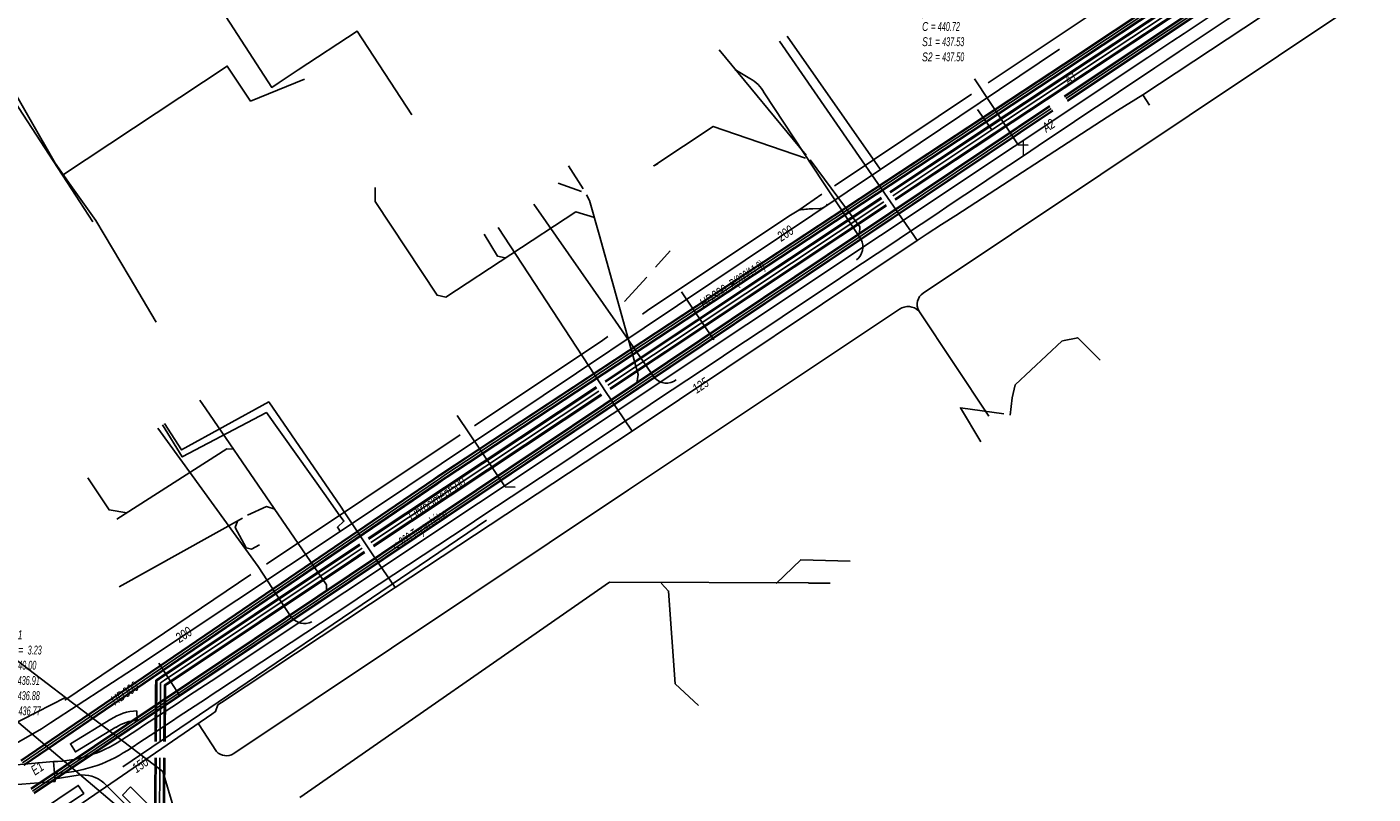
# Model space of a CAD drawing. Header units: metres. Extents: x 2695563 to 2696938, y 1260544 to 1262032.
# Tile 62 of 256: x 2695804 to 2695880, y 1261279 to 1261323. Entities that reach past the tile are written whole.
import ezdxf

# ---------------------------------------------------------------- set-up
doc = ezdxf.new("R2010")
doc.units = ezdxf.units.M
doc.header["$LTSCALE"] = 100
doc.linetypes.add('AUSGEZOGEN', pattern=[0])
for name, color, linetype in [('Eau portable_Cadastre des conduites_Conduite', 171, 'AUSGEZOGEN'), ('Eau potable_Cadastre des conduites_Conduite_Texte', 171, 'AUSGEZOGEN'), ('EU_Cadastre des conduites', 24, 'AUSGEZOGEN'), ('EU_Cadastre des conduites – Texte', 7, 'AUSGEZOGEN'), ('EU_Cadastre des conduites_Regard normalisé – Texte', 24, 'AUSGEZOGEN'), ('EU_Cadastre des conduites_Texte entrée-sortie', 24, 'AUSGEZOGEN'), ('Gaz_Cadastre des conduites_Conduite', 32, 'AUSGEZOGEN'), ('Gaz_Cadastre des conduites_Conduite_Texte', 32, 'AUSGEZOGEN'), ('Réseau électrique_Cadastre des conduite_Bord du tracé', 1, 'AUSGEZOGEN'), ('Réseau électrique_Cadastre des conduite_Tronçon de tracé', 1, 'AUSGEZOGEN'), ('TV_Cadastre des conduites_CONDUITE', 92, 'AUSGEZOGEN'), ('Télécommunications_SW_Cadastre des conduites_Bord du tracé', 94, 'AUSGEZOGEN')]:
    doc.layers.add(name, color=color, linetype=linetype)
doc.styles.add('ARIAL', font='arial.ttf')
pattern_1 = [(0, (2708005, 1273150), (6075, 6075), [6075, -6075]), (90, (2708005, 1273150), (-6075, 6075), [6075, -6075])]

# ---------------------------------------------------------------- blocks, each defined once
blk = doc.blocks.new('COMPLEXOBJECT_1756')
at = {"layer": 'Réseau électrique_Cadastre des conduite_Bord du tracé', "color": 1, "linetype": 'AUSGEZOGEN', "transparency": 33554687}
blk.add_line((5809.337, 11283.571), (5809.308, 11284.117), dxfattribs=at)
blk.add_lwpolyline([(5807.832, 11283.639), (5805.545, 11282.248), (5805.829, 11281.781), (5808.123, 11283.175)], dxfattribs=at)
for centre, radius, start, end in [((5809.473, 11281.089), 3.033, 93.12547, 122.76344), ((5809.468, 11281.109), 2.465, 93.05513, 123.07694)]:
    blk.add_arc(centre, radius, start, end, dxfattribs=at)
blk = doc.blocks.new('COMPLEXOBJECT_1757')
at = {"layer": 'Réseau électrique_Cadastre des conduite_Bord du tracé', "color": 1, "linetype": 'AUSGEZOGEN', "transparency": 33554687}
blk.add_line((5801.723, 11277.757), (5801.01, 11278.794), dxfattribs=at)
for points in [[(5802.578, 11276.92), (5806.293, 11279.426), (5805.986, 11279.882), (5802.572, 11277.583)], [(5801.01, 11278.794), (5800.557, 11278.483), (5801.506, 11277.111)]]:
    blk.add_lwpolyline(points, dxfattribs=at)
for centre, radius, start, end in [((5802.239, 11278.119), 0.631, 215.00749, 301.82809), ((5802.135, 11277.54), 0.762, 214.26925, 305.52581)]:
    blk.add_arc(centre, radius, start, end, dxfattribs=at)
blk = doc.blocks.new('COMPLEXOBJECT_1759')
at = {"layer": 'Réseau électrique_Cadastre des conduite_Bord du tracé', "color": 1, "linetype": 'AUSGEZOGEN', "transparency": 33554687}
for p, q in [((5866.665, 11321.148), (5813.527, 11285.8)), ((5804.582, 11281.235), (5804.642, 11280.564))]:
    blk.add_line(p, q, dxfattribs=at)
for centre, radius, start, end in [((12237.539, 1750.09), 11497.529, 123.3871155, 123.6493027), ((11122.357, 3433.049), 9477.931, 123.3567577, 123.6746588), ((1044.268, 18519.49), 8665.087, 303.3973523, 303.8194995), ((3946.027, 14114.71), 3389.733, 303.327136, 303.430732), ((3944.482, 14116.481), 3392.733, 303.332482, 303.436034), ((5804.394, 11288.572), 7.34, 271.466, 303.1619), ((5804.392, 11288.574), 8.013, 271.78428, 303.17134)]:
    blk.add_arc(centre, radius, start, end, dxfattribs=at)
blk = doc.blocks.new('COMPLEXOBJECT_1760')
at = {"layer": 'Réseau électrique_Cadastre des conduite_Bord du tracé', "color": 1, "linetype": 'AUSGEZOGEN', "transparency": 33554687}
for p, q in [((5797.853, 11280.286), (5798.247, 11279.217)), ((5800.944, 11279.804), (5804.683, 11280.103))]:
    blk.add_line(p, q, dxfattribs=at)
blk.add_lwpolyline([(5804.683, 11280.103), (5804.582, 11281.235), (5800.795, 11280.897)], dxfattribs=at)
for centre, radius, start, end in [((5800.821, 11273.382), 7.515, 90.20091, 113.26411), ((5801.086, 11272.661), 7.145, 91.14174, 113.41603)]:
    blk.add_arc(centre, radius, start, end, dxfattribs=at)
blk = doc.blocks.new('COMPLEXOBJECT_2154')
at = {"layer": 'Réseau électrique_Cadastre des conduite_Tronçon de tracé', "color": 1, "linetype": 'AUSGEZOGEN', "transparency": 33554687}
blk.add_line((5853.921, 11307.798), (5886.478, 11329.536), dxfattribs=at)
blk.add_arc((5854.361, 11307.148), 0.785, 124.08831, 207.41331, dxfattribs=at)
blk = doc.blocks.new('COMPLEXOBJECT_2155')
at = {"layer": 'Réseau électrique_Cadastre des conduite_Tronçon de tracé', "color": 1, "linetype": 'AUSGEZOGEN', "transparency": 33554687}
blk.add_line((5812.807, 11283.375), (5813.826, 11281.804), dxfattribs=at)
blk.add_arc((5814.388, 11282.345), 0.78, 223.93938, 302.17161, dxfattribs=at)
blk = doc.blocks.new('COMPLEXOBJECT_2156')
at = {"layer": 'Réseau électrique_Cadastre des conduite_Tronçon de tracé', "color": 1, "linetype": 'AUSGEZOGEN', "transparency": 33554687}
blk.add_line((5847.656, 11312.573), (5848.069, 11312.59), dxfattribs=at)
for centre, radius, start, end in [((5847.747, 11306.545), 6.029, 90.8628, 98.40034), ((5848.004, 11313.178), 0.591, 276.32413, 325.28262)]:
    blk.add_arc(centre, radius, start, end, dxfattribs=at)
blk = doc.blocks.new('COMPLEXOBJECT_2434')
at = {"layer": 'Réseau électrique_Cadastre des conduite_Tronçon de tracé', "color": 1, "linetype": 'AUSGEZOGEN', "transparency": 33554687}
blk.add_line((5818.065, 11289.42), (5816.185, 11292.289), dxfattribs=at)
blk.add_arc((5818.812, 11290.027), 0.962, 219.10768, 296.24914, dxfattribs=at)
blk = doc.blocks.new('COMPLEXOBJECT_2437')
at = {"layer": 'Réseau électrique_Cadastre des conduite_Tronçon de tracé', "color": 1, "linetype": 'AUSGEZOGEN', "transparency": 33554687}
blk.add_line((5850.407, 11310.835), (5848.274, 11314.046), dxfattribs=at)
blk.add_arc((5849.576, 11310.426), 0.926, 307.50642, 26.2192, dxfattribs=at)
blk = doc.blocks.new('COMPLEXOBJECT_2442')
at = {"layer": 'Réseau électrique_Cadastre des conduite_Tronçon de tracé', "color": 1, "linetype": 'AUSGEZOGEN', "transparency": 33554687}
for p, q in [((5844.079, 11319.971), (5843.236, 11320.471)), ((5848.274, 11314.046), (5844.905, 11319.15))]:
    blk.add_line(p, q, dxfattribs=at)
blk.add_arc((5843.219, 11318.28), 1.897, 27.3005, 63.04738, dxfattribs=at)
blk = doc.blocks.new('COMPLEXOBJECT_2443')
at = {"layer": 'Réseau électrique_Cadastre des conduite_Tronçon de tracé', "color": 1, "linetype": 'AUSGEZOGEN', "transparency": 33554687}
blk.add_line((5838.681, 11302.997), (5836.467, 11306.208), dxfattribs=at)
blk.add_arc((5839.348, 11303.572), 0.88, 220.75706, 309.04027, dxfattribs=at)
blk = doc.blocks.new('COMPLEXOBJECT_2531')
at = {"layer": 'Réseau électrique_Cadastre des conduite_Tronçon de tracé', "color": 1, "linetype": 'AUSGEZOGEN', "transparency": 33554687}
for p, q in [((5812.238, 11275.277), (5807.437, 11280.022)), ((5816.018, 11271.03), (5814.676, 11272.356))]:
    blk.add_line(p, q, dxfattribs=at)
for centre, radius, start, end in [((5806.911, 11269.098), 8.158, 31.8933, 49.23856), ((5818.45, 11276.222), 5.403, 211.39062, 225.68949)]:
    blk.add_arc(centre, radius, start, end, dxfattribs=at)

msp = doc.modelspace()

# ---------------------------------------------------------------- hatches: boundary and pattern name
at = {"layer": 'Réseau électrique_Cadastre des conduite_Bord du tracé', "lineweight": 18, "transparency": 33554687}
h = msp.add_hatch(dxfattribs=at)
h.set_pattern_fill('MUSTER', color=1, scale=6075, style=0, pattern_type=2)
h.set_pattern_definition(pattern_1)
h.paths.add_polyline_path([(2695805.552, 1261281.045), (2695805.612, 1261280.374), (2695805.753, 1261280.38), (2695805.895, 1261280.388), (2695806.036, 1261280.398), (2695806.177, 1261280.412), (2695806.318, 1261280.427), (2695806.458, 1261280.445), (2695806.598, 1261280.466), (2695806.738, 1261280.489), (2695806.877, 1261280.515), (2695807.016, 1261280.543), (2695807.154, 1261280.573), (2695807.292, 1261280.606), (2695807.429, 1261280.641), (2695807.566, 1261280.679), (2695807.702, 1261280.719), (2695807.837, 1261280.762), (2695807.971, 1261280.807), (2695808.104, 1261280.854), (2695808.237, 1261280.903), (2695808.369, 1261280.955), (2695808.5, 1261281.01), (2695808.629, 1261281.066), (2695808.758, 1261281.125), (2695808.886, 1261281.186), (2695809.013, 1261281.25), (2695809.138, 1261281.315), (2695809.262, 1261281.383), (2695809.385, 1261281.453), (2695809.507, 1261281.525), (2695809.628, 1261281.6), (2695809.747, 1261281.676), (2695809.912, 1261281.785), (2695810.078, 1261281.893), (2695810.243, 1261282.002), (2695810.408, 1261282.111), (2695810.573, 1261282.22), (2695810.738, 1261282.328), (2695810.904, 1261282.437), (2695811.069, 1261282.546), (2695811.234, 1261282.655), (2695811.399, 1261282.763), (2695811.564, 1261282.872), (2695811.73, 1261282.981), (2695811.895, 1261283.09), (2695812.06, 1261283.199), (2695812.225, 1261283.307), (2695812.39, 1261283.416), (2695812.555, 1261283.525), (2695812.721, 1261283.634), (2695812.886, 1261283.743), (2695813.051, 1261283.852), (2695813.216, 1261283.961), (2695813.381, 1261284.069), (2695813.546, 1261284.178), (2695813.711, 1261284.287), (2695813.877, 1261284.396), (2695814.042, 1261284.505), (2695814.207, 1261284.614), (2695814.372, 1261284.723), (2695814.537, 1261284.832), (2695814.702, 1261284.941), (2695814.867, 1261285.05), (2695816.586, 1261286.184), (2695818.305, 1261287.318), (2695820.024, 1261288.453), (2695821.742, 1261289.588), (2695823.461, 1261290.723), (2695825.178, 1261291.859), (2695826.896, 1261292.995), (2695828.613, 1261294.132), (2695830.331, 1261295.269), (2695832.047, 1261296.407), (2695833.764, 1261297.544), (2695835.48, 1261298.683), (2695837.196, 1261299.821), (2695838.912, 1261300.961), (2695840.627, 1261302.1), (2695842.343, 1261303.24), (2695844.058, 1261304.38), (2695845.772, 1261305.521), (2695847.487, 1261306.662), (2695849.201, 1261307.804), (2695850.915, 1261308.946), (2695852.628, 1261310.088), (2695854.341, 1261311.231), (2695856.054, 1261312.374), (2695857.767, 1261313.518), (2695859.48, 1261314.662), (2695861.192, 1261315.806), (2695862.904, 1261316.951), (2695864.615, 1261318.096), (2695866.327, 1261319.242), (2695868.038, 1261320.388), (2695869.45, 1261321.328), (2695870.862, 1261322.269), (2695872.274, 1261323.209), (2695873.686, 1261324.148), (2695875.099, 1261325.088), (2695876.511, 1261326.027), (2695877.924, 1261326.966), (2695879.337, 1261327.905), (2695880.75, 1261328.843), (2695882.164, 1261329.781), (2695883.577, 1261330.719), (2695884.991, 1261331.657), (2695886.405, 1261332.594), (2695887.819, 1261333.532), (2695889.233, 1261334.469), (2695890.647, 1261335.405), (2695892.062, 1261336.342), (2695893.476, 1261337.278), (2695894.891, 1261338.214), (2695896.306, 1261339.149), (2695897.721, 1261340.085), (2695899.137, 1261341.02), (2695900.552, 1261341.955), (2695901.968, 1261342.89), (2695903.384, 1261343.824), (2695904.8, 1261344.758), (2695906.216, 1261345.692), (2695907.632, 1261346.626), (2695909.048, 1261347.559), (2695910.465, 1261348.492), (2695911.882, 1261349.425), (2695911.499, 1261350.011), (2695910.082, 1261349.077), (2695908.665, 1261348.143), (2695907.248, 1261347.208), (2695905.832, 1261346.274), (2695904.415, 1261345.339), (2695902.999, 1261344.404), (2695901.583, 1261343.468), (2695900.167, 1261342.533), (2695898.751, 1261341.597), (2695897.335, 1261340.661), (2695895.919, 1261339.725), (2695894.504, 1261338.788), (2695893.088, 1261337.852), (2695891.673, 1261336.915), (2695890.258, 1261335.978), (2695888.843, 1261335.041), (2695887.428, 1261334.104), (2695886.013, 1261333.166), (2695884.599, 1261332.228), (2695883.184, 1261331.29), (2695881.77, 1261330.352), (2695880.356, 1261329.413), (2695878.942, 1261328.475), (2695877.528, 1261327.536), (2695876.114, 1261326.597), (2695874.701, 1261325.658), (2695873.287, 1261324.718), (2695871.874, 1261323.778), (2695870.461, 1261322.838), (2695869.048, 1261321.898), (2695867.635, 1261320.958), (2695814.497, 1261285.61), (2695814.332, 1261285.501), (2695814.167, 1261285.392), (2695814.002, 1261285.283), (2695813.837, 1261285.174), (2695813.672, 1261285.066), (2695813.507, 1261284.957), (2695813.342, 1261284.848), (2695813.177, 1261284.739), (2695813.012, 1261284.63), (2695812.847, 1261284.521), (2695812.682, 1261284.412), (2695812.517, 1261284.304), (2695812.351, 1261284.195), (2695812.186, 1261284.086), (2695812.021, 1261283.977), (2695811.856, 1261283.868), (2695811.691, 1261283.76), (2695811.526, 1261283.651), (2695811.361, 1261283.542), (2695811.196, 1261283.433), (2695811.031, 1261283.325), (2695810.865, 1261283.216), (2695810.7, 1261283.107), (2695810.535, 1261282.999), (2695810.37, 1261282.89), (2695810.205, 1261282.781), (2695810.04, 1261282.673), (2695809.875, 1261282.564), (2695809.709, 1261282.455), (2695809.544, 1261282.347), (2695809.379, 1261282.238), (2695809.269, 1261282.167), (2695809.157, 1261282.099), (2695809.044, 1261282.032), (2695808.931, 1261281.967), (2695808.816, 1261281.905), (2695808.699, 1261281.844), (2695808.582, 1261281.786), (2695808.464, 1261281.729), (2695808.345, 1261281.675), (2695808.225, 1261281.623), (2695808.104, 1261281.573), (2695807.982, 1261281.525), (2695807.859, 1261281.48), (2695807.735, 1261281.436), (2695807.611, 1261281.395), (2695807.486, 1261281.356), (2695807.36, 1261281.319), (2695807.234, 1261281.285), (2695807.107, 1261281.252), (2695806.979, 1261281.223), (2695806.851, 1261281.195), (2695806.723, 1261281.169), (2695806.594, 1261281.146), (2695806.465, 1261281.126), (2695806.335, 1261281.107), (2695806.205, 1261281.091), (2695806.075, 1261281.077), (2695805.944, 1261281.066), (2695805.814, 1261281.056), (2695805.683, 1261281.05)], flags=0)
h = msp.add_hatch(dxfattribs=at)
h.set_pattern_fill('MUSTER', color=1, scale=6075, style=0, pattern_type=2)
h.set_pattern_definition(pattern_1)
h.paths.add_polyline_path([(2695810.307, 1261283.381), (2695810.278, 1261283.927), (2695810.227, 1261283.924), (2695810.177, 1261283.92), (2695810.127, 1261283.915), (2695810.076, 1261283.909), (2695810.026, 1261283.903), (2695809.976, 1261283.895), (2695809.926, 1261283.887), (2695809.876, 1261283.878), (2695809.827, 1261283.868), (2695809.777, 1261283.857), (2695809.728, 1261283.846), (2695809.679, 1261283.834), (2695809.63, 1261283.82), (2695809.581, 1261283.806), (2695809.533, 1261283.792), (2695809.485, 1261283.776), (2695809.437, 1261283.76), (2695809.389, 1261283.742), (2695809.342, 1261283.725), (2695809.295, 1261283.706), (2695809.248, 1261283.686), (2695809.202, 1261283.666), (2695809.156, 1261283.645), (2695809.11, 1261283.623), (2695809.065, 1261283.6), (2695809.02, 1261283.577), (2695808.976, 1261283.553), (2695808.932, 1261283.528), (2695808.888, 1261283.502), (2695808.845, 1261283.476), (2695808.802, 1261283.449), (2695806.515, 1261282.058), (2695806.799, 1261281.591), (2695809.093, 1261282.985), (2695809.128, 1261283.007), (2695809.164, 1261283.029), (2695809.199, 1261283.051), (2695809.236, 1261283.071), (2695809.272, 1261283.091), (2695809.309, 1261283.111), (2695809.346, 1261283.129), (2695809.384, 1261283.148), (2695809.422, 1261283.165), (2695809.46, 1261283.182), (2695809.498, 1261283.198), (2695809.537, 1261283.214), (2695809.576, 1261283.229), (2695809.615, 1261283.243), (2695809.654, 1261283.256), (2695809.694, 1261283.269), (2695809.734, 1261283.282), (2695809.774, 1261283.293), (2695809.814, 1261283.304), (2695809.854, 1261283.314), (2695809.895, 1261283.324), (2695809.935, 1261283.333), (2695809.976, 1261283.341), (2695810.017, 1261283.348), (2695810.058, 1261283.355), (2695810.1, 1261283.361), (2695810.141, 1261283.366), (2695810.182, 1261283.371), (2695810.224, 1261283.375), (2695810.265, 1261283.378)], flags=0)
h = msp.add_hatch(dxfattribs=at)
h.set_pattern_fill('MUSTER', color=1, scale=6075, style=0, pattern_type=2)
h.set_pattern_definition(pattern_1)
h.paths.add_polyline_path([(2695805.653, 1261279.913), (2695805.552, 1261281.045), (2695801.765, 1261280.707), (2695801.667, 1261280.706), (2695801.57, 1261280.704), (2695801.472, 1261280.7), (2695801.375, 1261280.695), (2695801.277, 1261280.689), (2695801.18, 1261280.682), (2695801.083, 1261280.674), (2695800.986, 1261280.664), (2695800.889, 1261280.653), (2695800.792, 1261280.64), (2695800.695, 1261280.627), (2695800.599, 1261280.612), (2695800.503, 1261280.596), (2695800.407, 1261280.578), (2695800.311, 1261280.56), (2695800.215, 1261280.54), (2695800.12, 1261280.519), (2695800.025, 1261280.497), (2695799.93, 1261280.473), (2695799.836, 1261280.448), (2695799.742, 1261280.422), (2695799.648, 1261280.395), (2695799.555, 1261280.367), (2695799.462, 1261280.337), (2695799.369, 1261280.306), (2695799.277, 1261280.274), (2695799.185, 1261280.241), (2695799.094, 1261280.206), (2695799.003, 1261280.171), (2695798.913, 1261280.134), (2695798.823, 1261280.096), (2695799.217, 1261279.027), (2695799.299, 1261279.062), (2695799.382, 1261279.096), (2695799.466, 1261279.129), (2695799.549, 1261279.161), (2695799.633, 1261279.192), (2695799.718, 1261279.222), (2695799.803, 1261279.251), (2695799.888, 1261279.278), (2695799.973, 1261279.305), (2695800.059, 1261279.331), (2695800.146, 1261279.355), (2695800.232, 1261279.379), (2695800.319, 1261279.401), (2695800.406, 1261279.422), (2695800.493, 1261279.442), (2695800.581, 1261279.461), (2695800.668, 1261279.479), (2695800.756, 1261279.496), (2695800.845, 1261279.512), (2695800.933, 1261279.527), (2695801.022, 1261279.54), (2695801.11, 1261279.553), (2695801.199, 1261279.564), (2695801.288, 1261279.574), (2695801.377, 1261279.583), (2695801.467, 1261279.591), (2695801.556, 1261279.598), (2695801.645, 1261279.604), (2695801.735, 1261279.608), (2695801.824, 1261279.612), (2695801.914, 1261279.614)], flags=0)
h = msp.add_hatch(dxfattribs=at)
h.set_pattern_fill('MUSTER', color=1, scale=6075, style=0, pattern_type=2)
h.set_pattern_definition(pattern_1)
h.paths.add_polyline_path([(2695801.98, 1261278.604), (2695801.527, 1261278.293), (2695802.476, 1261276.921), (2695802.499, 1261276.889), (2695802.523, 1261276.859), (2695802.549, 1261276.829), (2695802.577, 1261276.802), (2695802.606, 1261276.775), (2695802.636, 1261276.75), (2695802.667, 1261276.727), (2695802.7, 1261276.705), (2695802.733, 1261276.685), (2695802.768, 1261276.667), (2695802.804, 1261276.651), (2695802.84, 1261276.636), (2695802.877, 1261276.623), (2695802.914, 1261276.613), (2695802.953, 1261276.604), (2695802.991, 1261276.597), (2695803.03, 1261276.592), (2695803.069, 1261276.589), (2695803.108, 1261276.588), (2695803.147, 1261276.589), (2695803.186, 1261276.593), (2695803.225, 1261276.598), (2695803.263, 1261276.605), (2695803.302, 1261276.614), (2695803.339, 1261276.625), (2695803.376, 1261276.638), (2695803.412, 1261276.653), (2695803.448, 1261276.669), (2695803.482, 1261276.688), (2695803.516, 1261276.708), (2695803.548, 1261276.73), (2695807.263, 1261279.236), (2695806.956, 1261279.692), (2695803.542, 1261277.393), (2695803.515, 1261277.377), (2695803.488, 1261277.363), (2695803.46, 1261277.35), (2695803.432, 1261277.339), (2695803.402, 1261277.328), (2695803.373, 1261277.32), (2695803.343, 1261277.312), (2695803.313, 1261277.307), (2695803.282, 1261277.302), (2695803.251, 1261277.3), (2695803.221, 1261277.298), (2695803.19, 1261277.298), (2695803.159, 1261277.3), (2695803.128, 1261277.303), (2695803.098, 1261277.308), (2695803.068, 1261277.314), (2695803.038, 1261277.322), (2695803.009, 1261277.331), (2695802.98, 1261277.342), (2695802.951, 1261277.354), (2695802.923, 1261277.367), (2695802.896, 1261277.381), (2695802.87, 1261277.397), (2695802.844, 1261277.415), (2695802.82, 1261277.433), (2695802.796, 1261277.453), (2695802.773, 1261277.474), (2695802.751, 1261277.495), (2695802.731, 1261277.518), (2695802.711, 1261277.542), (2695802.693, 1261277.567)], flags=0)
h = msp.add_hatch(dxfattribs=at)
h.set_pattern_fill('MUSTER', color=1, scale=6075, style=0, pattern_type=2)
h.set_pattern_definition(pattern_1)
h.paths.add_polyline_path([(2695809.912, 1261279.605), (2695809.474, 1261279.143), (2695813.392, 1261275.272), (2695813.838, 1261275.724)], flags=0)

# ---------------------------------------------------------------- linework, layer by layer
at = {"layer": 'Eau portable_Cadastre des conduites_Conduite', "linetype": 'AUSGEZOGEN', "transparency": 33554687}
for p, q in [((2695879.597, 1261330.952), (2695858.635, 1261317.095)), ((2695879.614, 1261330.926), (2695858.652, 1261317.069)), ((2695879.631, 1261330.899), (2695858.669, 1261317.042)), ((2695879.873, 1261330.535), (2695858.911, 1261316.678)), ((2695879.89, 1261330.508), (2695858.928, 1261316.651)), ((2695879.907, 1261330.482), (2695858.945, 1261316.625)), ((2695858.634, 1261317.094), (2695853.005, 1261313.356)), ((2695858.652, 1261317.068), (2695853.023, 1261313.33)), ((2695858.669, 1261317.042), (2695853.04, 1261313.304)), ((2695858.911, 1261316.678), (2695853.282, 1261312.94)), ((2695858.928, 1261316.652), (2695853.299, 1261312.914)), ((2695858.946, 1261316.626), (2695853.317, 1261312.888)), ((2695852.505, 1261313.024), (2695836.839, 1261302.622)), ((2695852.523, 1261312.998), (2695836.857, 1261302.596)), ((2695852.54, 1261312.972), (2695836.874, 1261302.57)), ((2695852.782, 1261312.608), (2695837.116, 1261302.206)), ((2695852.799, 1261312.582), (2695837.133, 1261302.18)), ((2695852.817, 1261312.556), (2695837.151, 1261302.154)), ((2695836.34, 1261302.29), (2695823.407, 1261293.703)), ((2695836.358, 1261302.264), (2695823.425, 1261293.677)), ((2695836.375, 1261302.238), (2695823.442, 1261293.651)), ((2695836.617, 1261301.874), (2695823.684, 1261293.287)), ((2695836.634, 1261301.848), (2695823.701, 1261293.261)), ((2695836.652, 1261301.822), (2695823.719, 1261293.235)), ((2695822.907, 1261293.371), (2695822.174, 1261292.884)), ((2695822.925, 1261293.345), (2695822.192, 1261292.858)), ((2695822.942, 1261293.319), (2695822.209, 1261292.832)), ((2695823.184, 1261292.955), (2695822.451, 1261292.468)), ((2695823.201, 1261292.929), (2695822.468, 1261292.442)), ((2695823.219, 1261292.903), (2695822.486, 1261292.416)), ((2695822.174, 1261292.884), (2695811.7, 1261285.895)), ((2695822.191, 1261292.858), (2695811.717, 1261285.869)), ((2695822.209, 1261292.832), (2695811.735, 1261285.843)), ((2695822.451, 1261292.468), (2695811.977, 1261285.479)), ((2695822.469, 1261292.442), (2695811.995, 1261285.453)), ((2695822.486, 1261292.416), (2695812.012, 1261285.427)), ((2695811.35, 1261285.661), (2695811.346, 1261285.213)), ((2695811.7, 1261285.895), (2695811.35, 1261285.661)), ((2695811.381, 1261285.645), (2695811.377, 1261285.212)), ((2695811.717, 1261285.869), (2695811.381, 1261285.645)), ((2695811.412, 1261285.628), (2695811.408, 1261285.212)), ((2695811.735, 1261285.843), (2695811.412, 1261285.628)), ((2695811.848, 1261285.392), (2695811.846, 1261285.208)), ((2695811.977, 1261285.479), (2695811.848, 1261285.392)), ((2695811.879, 1261285.375), (2695811.877, 1261285.208)), ((2695811.995, 1261285.453), (2695811.879, 1261285.375)), ((2695811.91, 1261285.359), (2695811.908, 1261285.207)), ((2695812.012, 1261285.427), (2695811.91, 1261285.359)), ((2695811.346, 1261285.213), (2695811.319, 1261282.183)), ((2695811.377, 1261285.212), (2695811.35, 1261282.182)), ((2695811.408, 1261285.212), (2695811.381, 1261282.182)), ((2695811.846, 1261285.208), (2695811.819, 1261282.178)), ((2695811.877, 1261285.208), (2695811.85, 1261282.178)), ((2695811.908, 1261285.207), (2695811.881, 1261282.177)), ((2695811.31, 1261281.251), (2695811.253, 1261274.897)), ((2695811.341, 1261281.25), (2695811.284, 1261274.896)), ((2695811.372, 1261281.25), (2695811.315, 1261274.896)), ((2695811.81, 1261281.246), (2695811.753, 1261274.892)), ((2695811.841, 1261281.246), (2695811.784, 1261274.892)), ((2695811.872, 1261281.245), (2695811.815, 1261274.891))]:
    msp.add_line(p, q, dxfattribs=at)
at = {"layer": 'Eau portable_Cadastre des conduites_Conduite', "color": 255, "linetype": 'AUSGEZOGEN', "transparency": 33554687}
for p, q in [((2695879.752, 1261330.717), (2695858.79, 1261316.86)), ((2695858.79, 1261316.86), (2695853.161, 1261313.122)), ((2695852.661, 1261312.79), (2695836.995, 1261302.388)), ((2695836.496, 1261302.056), (2695823.563, 1261293.469)), ((2695823.063, 1261293.137), (2695822.33, 1261292.65)), ((2695822.33, 1261292.65), (2695811.856, 1261285.661)), ((2695811.63, 1261285.51), (2695811.627, 1261285.21)), ((2695811.856, 1261285.661), (2695811.63, 1261285.51)), ((2695811.627, 1261285.21), (2695811.6, 1261282.18)), ((2695811.591, 1261281.248), (2695811.534, 1261274.894))]:
    msp.add_line(p, q, dxfattribs=at)
at = {"layer": 'Eau portable_Cadastre des conduites_Conduite', "color": 7, "linetype": 'AUSGEZOGEN', "transparency": 33554687}
for p, q in [((2695867.347, 1261318.846), (2695867.725, 1261318.257)), ((2695836.95, 1261301.91), (2695830.785, 1261311.323))]:
    msp.add_line(p, q, dxfattribs=at)
for points in [[(2695936.909, 1261364.775), (2695936.628, 1261364.589), (2695921.993, 1261354.917), (2695914.428, 1261349.896), (2695881.706, 1261328.333), (2695867.347, 1261318.846), (2695865.914, 1261317.954), (2695864.999, 1261317.383)], [(2695852.86, 1261313.03), (2695852.696, 1261313.267), (2695846.734, 1261321.896)], [(2695814.868, 1261284.258), (2695815.076, 1261284.396), (2695824.93, 1261290.92), (2695838.38, 1261299.78), (2695854.55, 1261310.59), (2695855.121, 1261310.961), (2695855.934, 1261311.49), (2695856.739, 1261312.013), (2695864.999, 1261317.383)], [(2695858.79, 1261316.86), (2695858.326, 1261317.516), (2695857.97, 1261318.02)], [(2695854.55, 1261310.59), (2695854.354, 1261310.873), (2695853.488, 1261312.124), (2695853.2, 1261312.539), (2695852.86, 1261313.03)], [(2695822.05, 1261295.202), (2695821.825, 1261295.53), (2695817.767, 1261301.44), (2695812.815, 1261298.716), (2695811.846, 1261300.207)], [(2695838.38, 1261299.78), (2695837.476, 1261301.127), (2695837.106, 1261301.677), (2695836.95, 1261301.91)], [(2695824.93, 1261290.92), (2695823.99, 1261292.3), (2695823.593, 1261292.882), (2695822.05, 1261295.202)], [(2695814.868, 1261284.258), (2695814.746, 1261283.876), (2695814.533, 1261283.73), (2695807.241, 1261278.726), (2695806.66, 1261278.327)]]:
    msp.add_lwpolyline(points, dxfattribs=at)
at = {"layer": 'EU_Cadastre des conduites', "linetype": 'AUSGEZOGEN', "transparency": 33554687}
for p, q in [((2695862.893, 1261318.775), (2695925.023, 1261360.18)), ((2695862.904, 1261318.759), (2695925.034, 1261360.164)), ((2695862.915, 1261318.742), (2695925.045, 1261360.147)), ((2695863.059, 1261318.526), (2695925.189, 1261359.931)), ((2695863.07, 1261318.509), (2695925.2, 1261359.914)), ((2695863.081, 1261318.493), (2695925.211, 1261359.898)), ((2695862.062, 1261318.22), (2695804.272, 1261279.514)), ((2695862.073, 1261318.204), (2695804.283, 1261279.498)), ((2695862.084, 1261318.187), (2695804.294, 1261279.481)), ((2695862.228, 1261317.971), (2695804.438, 1261279.265)), ((2695862.239, 1261317.954), (2695804.449, 1261279.248)), ((2695862.25, 1261317.938), (2695804.46, 1261279.232))]:
    msp.add_line(p, q, dxfattribs=at)
at = {"layer": 'EU_Cadastre des conduites', "color": 255, "transparency": 33554687}
for p, q in [((2695862.987, 1261318.634), (2695925.117, 1261360.039)), ((2695862.156, 1261318.079), (2695804.366, 1261279.373))]:
    msp.add_line(p, q, dxfattribs=at)
at = {"layer": 'EU_Cadastre des conduites', "color": 24, "linetype": 'AUSGEZOGEN', "transparency": 33554687}
for p, q in [((2695843.314, 1261321.406), (2695848.244, 1261315.438)), ((2695834.77, 1261314.816), (2695835.592, 1261313.514)), ((2695834.174, 1261313.844), (2695835.506, 1261313.376)), ((2695840.528, 1261309.997), (2695839.695, 1261309.071)), ((2695839.21, 1261308.514), (2695837.936, 1261307.127)), ((2695813.849, 1261301.544), (2695814.195, 1261301.04)), ((2695859.935, 1261301.677), (2695859.817, 1261300.685)), ((2695809.268, 1261290.945), (2695816.275, 1261294.842)), ((2695837.097, 1261291.211), (2695819.52, 1261279.009)), ((2695848.381, 1261291.185), (2695837.089, 1261291.212)), ((2695849.619, 1261291.155), (2695848.386, 1261291.166))]:
    msp.add_line(p, q, dxfattribs=at)
for points in [[(2695839.656, 1261314.846), (2695839.825, 1261314.931), (2695839.605, 1261314.83), (2695842.979, 1261317.057), (2695848.21, 1261315.266)], [(2695848.481, 1261315.171), (2695851.298, 1261311.363), (2695851.276, 1261310.988)], [(2695823.794, 1261313.586), (2695823.794, 1261312.803), (2695827.309, 1261307.484), (2695827.815, 1261307.374), (2695835.181, 1261312.224), (2695836.235, 1261311.894)], [(2695835.791, 1261313.181), (2695835.967, 1261312.857), (2695836.504, 1261310.931)], [(2695829.986, 1261310.953), (2695830.743, 1261309.701), (2695831.18, 1261309.612)], [(2695836.504, 1261310.931), (2695838.72, 1261302.99), (2695838.641, 1261302.499)], [(2695862.779, 1261304.908), (2695860.101, 1261302.398), (2695859.935, 1261301.677)], [(2695864.926, 1261303.802), (2695863.66, 1261305.077), (2695862.797, 1261304.908)], [(2695814.195, 1261301.04), (2695821.041, 1261291.073), (2695821.045, 1261290.714)], [(2695859.46, 1261300.758), (2695857.002, 1261301.105), (2695858.164, 1261299.181)], [(2695809.137, 1261294.79), (2695815.388, 1261298.776), (2695815.768, 1261298.749)], [(2695807.502, 1261297.136), (2695808.708, 1261295.31), (2695809.715, 1261295.151)], [(2695816.557, 1261295.009), (2695817.627, 1261295.504), (2695818.1, 1261295.355)], [(2695817.235, 1261293.325), (2695816.791, 1261293.096), (2695816.49, 1261293.154), (2695815.86, 1261294.313), (2695815.989, 1261294.671)], [(2695850.755, 1261292.398), (2695847.943, 1261292.484), (2695846.558, 1261291.133)], [(2695842.135, 1261284.214), (2695840.823, 1261285.451), (2695840.442, 1261290.715), (2695840.018, 1261291.163)]]:
    msp.add_lwpolyline(points, dxfattribs=at)
at = {"layer": 'Gaz_Cadastre des conduites_Conduite', "linetype": 'AUSGEZOGEN', "transparency": 33554687}
for p, q in [((2695862.847, 1261320.591), (2695928.82, 1261364.397)), ((2695862.857, 1261320.575), (2695928.83, 1261364.381)), ((2695862.867, 1261320.559), (2695928.84, 1261364.365)), ((2695863.013, 1261320.341), (2695928.986, 1261364.147)), ((2695863.023, 1261320.325), (2695928.996, 1261364.131)), ((2695863.033, 1261320.309), (2695929.006, 1261364.115)), ((2695828.908, 1261298.252), (2695862.847, 1261320.591)), ((2695828.919, 1261298.236), (2695862.858, 1261320.575)), ((2695828.929, 1261298.221), (2695862.868, 1261320.56)), ((2695829.073, 1261298.001), (2695863.012, 1261320.34)), ((2695829.083, 1261297.986), (2695863.022, 1261320.325)), ((2695829.094, 1261297.97), (2695863.033, 1261320.309)), ((2695827.697, 1261297.455), (2695828.908, 1261298.252)), ((2695827.708, 1261297.439), (2695828.919, 1261298.236)), ((2695827.718, 1261297.424), (2695828.929, 1261298.221)), ((2695827.862, 1261297.204), (2695829.073, 1261298.001)), ((2695827.872, 1261297.189), (2695829.083, 1261297.986)), ((2695827.883, 1261297.173), (2695829.094, 1261297.97)), ((2695827.119, 1261297.062), (2695803.695, 1261281.11)), ((2695827.13, 1261297.046), (2695803.706, 1261281.095)), ((2695827.14, 1261297.031), (2695803.716, 1261281.079)), ((2695827.288, 1261296.813), (2695803.864, 1261280.863)), ((2695827.298, 1261296.798), (2695803.874, 1261280.847)), ((2695827.309, 1261296.782), (2695803.885, 1261280.832)), ((2695827.413, 1261297.262), (2695827.119, 1261297.062)), ((2695827.424, 1261297.246), (2695827.13, 1261297.046)), ((2695827.434, 1261297.231), (2695827.14, 1261297.031)), ((2695827.582, 1261297.013), (2695827.288, 1261296.813)), ((2695827.592, 1261296.998), (2695827.298, 1261296.798)), ((2695827.603, 1261296.982), (2695827.309, 1261296.782)), ((2695827.695, 1261297.453), (2695827.413, 1261297.262)), ((2695827.706, 1261297.438), (2695827.424, 1261297.246)), ((2695827.716, 1261297.422), (2695827.434, 1261297.231)), ((2695827.864, 1261297.206), (2695827.582, 1261297.013)), ((2695827.874, 1261297.19), (2695827.592, 1261296.998)), ((2695827.885, 1261297.175), (2695827.603, 1261296.982))]:
    msp.add_line(p, q, dxfattribs=at)
at = {"layer": 'Gaz_Cadastre des conduites_Conduite', "color": 255, "linetype": 'AUSGEZOGEN', "transparency": 33554687}
for p, q in [((2695862.94, 1261320.45), (2695928.913, 1261364.256)), ((2695829.001, 1261298.111), (2695862.94, 1261320.45)), ((2695827.79, 1261297.314), (2695829.001, 1261298.111)), ((2695827.214, 1261296.922), (2695803.79, 1261280.971)), ((2695827.508, 1261297.122), (2695827.214, 1261296.922)), ((2695827.79, 1261297.314), (2695827.508, 1261297.122))]:
    msp.add_line(p, q, dxfattribs=at)
at = {"layer": 'Gaz_Cadastre des conduites_Conduite', "color": 32, "linetype": 'AUSGEZOGEN', "transparency": 33554687}
for points in [[(2695847.171, 1261322.183), (2695852.322, 1261314.831), (2695852.47, 1261314.62)], [(2695810.086, 1261286.31), (2695821.815, 1261294.097), (2695852.47, 1261314.62), (2695862.63, 1261321.44)], [(2695821.815, 1261294.097), (2695821.735, 1261294.217), (2695821.656, 1261294.335), (2695822.025, 1261294.666), (2695821.709, 1261295.109), (2695820.997, 1261296.109), (2695817.631, 1261300.831), (2695812.859, 1261298.316), (2695811.734, 1261300.133)], [(2695801.443, 1261280.807), (2695801.8, 1261281.034), (2695803.448, 1261282.083), (2695804.868, 1261282.894), (2695805.378, 1261283.246), (2695810.086, 1261286.31)]]:
    msp.add_lwpolyline(points, dxfattribs=at)
at = {"layer": 'Réseau électrique_Cadastre des conduite_Bord du tracé', "color": 1, "linetype": 'AUSGEZOGEN', "transparency": 33554687}
msp.add_lwpolyline([(2695809.912, 1261279.605), (2695809.474, 1261279.143), (2695813.392, 1261275.272), (2695813.838, 1261275.724), (2695809.912, 1261279.605)], close=True, dxfattribs=at)
at = {"layer": 'Réseau électrique_Cadastre des conduite_Tronçon de tracé', "color": 1, "linetype": 'AUSGEZOGEN', "transparency": 33554687}
for p, q in [((2695858.569, 1261319.521), (2695877.375, 1261332.083)), ((2695837.437, 1261306.018), (2695832.803, 1261312.659)), ((2695843.015, 1261304.964), (2695841.187, 1261307.673)), ((2695858.609, 1261300.638), (2695854.634, 1261306.596)), ((2695817.155, 1261292.099), (2695811.463, 1261299.954)), ((2695817.633, 1261292.244), (2695828.616, 1261299.562)), ((2695809.487, 1261280.752), (2695830.117, 1261294.738)), ((2695806.2, 1261284.529), (2695816.747, 1261291.66)), ((2695812.727, 1261284.77), (2695811.533, 1261286.623)), ((2695806.956, 1261280.266), (2695805.639, 1261280.073))]:
    msp.add_line(p, q, dxfattribs=at)
for points in [[(2695860.852, 1261315.996), (2695860.277, 1261316.015), (2695857.804, 1261319.762)], [(2695849.863, 1261313.686), (2695850.124, 1261313.867), (2695857.626, 1261318.885)], [(2695838.967, 1261306.419), (2695839.241, 1261306.616), (2695847.274, 1261311.972), (2695847.836, 1261312.319), (2695849.131, 1261313.219)], [(2695815.773, 1261281.495), (2695838.174, 1261296.446), (2695853.55, 1261306.689)], [(2695829.429, 1261300.082), (2695836.712, 1261304.935), (2695837.007, 1261305.138)], [(2695831.749, 1261296.603), (2695831.18, 1261296.621), (2695828.443, 1261300.674)]]:
    msp.add_lwpolyline(points, dxfattribs=at)
for centre, radius, start, end in [((2695854.038, 1261306.01), 0.836, 44.49809, 125.69473), ((2695807.216, 1261278.493), 1.792, 48.35078, 98.34494)]:
    msp.add_arc(centre, radius, start, end, dxfattribs=at)
at = {"layer": 'TV_Cadastre des conduites_CONDUITE', "color": 92, "linetype": 'AUSGEZOGEN', "transparency": 33554687}
for p, q in [((2695800.779, 1261322.406), (2695806.063, 1261314.288)), ((2695806.063, 1261314.288), (2695807.786, 1261311.64))]:
    msp.add_line(p, q, dxfattribs=at)
for points in [[(2695806.063, 1261314.288), (2695815.412, 1261320.481), (2695816.731, 1261318.493), (2695819.782, 1261319.729)], [(2695806.226, 1261284.67), (2695802.055, 1261287.843), (2695793.449, 1261299.794), (2695787.09, 1261309.816), (2695786.018, 1261315.385)], [(2695806.226, 1261284.67), (2695799.709, 1261281.351), (2695791.15, 1261278.115), (2695797.508, 1261248.543), (2695802.057, 1261242.684), (2695811.091, 1261244)], [(2695878.614, 1261210.455), (2695813.515, 1261274.575), (2695811.745, 1261280.472), (2695806.226, 1261284.67)]]:
    msp.add_lwpolyline(points, dxfattribs=at)
at = {"layer": 'Télécommunications_SW_Cadastre des conduites_Bord du tracé', "color": 94, "linetype": 'AUSGEZOGEN', "transparency": 33554687}
for points in [[(2695809.343, 1261328.328), (2695811.225, 1261329.65), (2695817.929, 1261319.272), (2695818.347, 1261319.546), (2695819.435, 1261320.259), (2695822.78, 1261322.451), (2695825.877, 1261317.725)], [(2695811.383, 1261305.961), (2695809.85, 1261308.54), (2695807.96, 1261311.72), (2695806.54, 1261313.71), (2695805.64, 1261314.98), (2695801.213, 1261322.677)], [(2695854.744, 1261234.023), (2695854.625, 1261234.136), (2695813.8, 1261274.61), (2695802.85, 1261283.864), (2695796.06, 1261292.942)]]:
    msp.add_lwpolyline(points, dxfattribs=at)

# ---------------------------------------------------------------- block references
at = {"layer": 'Réseau électrique_Cadastre des conduite_Bord du tracé', "color": 1, "linetype": 'AUSGEZOGEN', "lineweight": -3, "transparency": 33554687}
for name in ['COMPLEXOBJECT_1759', 'COMPLEXOBJECT_1756', 'COMPLEXOBJECT_1760', 'COMPLEXOBJECT_1757']:
    msp.add_blockref(name, (2690000.97, 1249999.81), dxfattribs=at)
at = {"layer": 'Réseau électrique_Cadastre des conduite_Tronçon de tracé', "color": 1, "linetype": 'AUSGEZOGEN', "lineweight": -3, "transparency": 33554687}
for name in ['COMPLEXOBJECT_2154', 'COMPLEXOBJECT_2442', 'COMPLEXOBJECT_2437', 'COMPLEXOBJECT_2156', 'COMPLEXOBJECT_2443', 'COMPLEXOBJECT_2434', 'COMPLEXOBJECT_2155', 'COMPLEXOBJECT_2531']:
    msp.add_blockref(name, (2690000.97, 1249999.81), dxfattribs=at)

# ---------------------------------------------------------------- texts
at = {"layer": 'Eau potable_Cadastre des conduites_Conduite_Texte', "color": 7, "transparency": 33554687, "char_height": 0.55426, "attachment_point": 5, "style": 'ARIAL'}
for s, insert, width, rotation in [('\\A1;{\\fArial|i1|b0;\\H0.554263;\\W0.700000;\\C7;125}\\P', (2695842.261, 1261302.367), 1.10014, 33.7635), ('\\A1;{\\fArial|b0|i1|c0|p34;\\W0.7;Fibrociment500}', (2695827.297, 1261295.941), 1.76538, 33.5853), ('\\A1;{\\fArial|i1|b0;\\H0.554263;\\W0.700000;\\C7;150}\\P', (2695810.474, 1261280.855), 1.10014, 34.4592)]:
    msp.add_mtext(s, dxfattribs=dict(at, insert=insert, width=width, rotation=rotation))
at = {"layer": 'EU_Cadastre des conduites – Texte', "color": 24, "transparency": 33554687, "insert": (2695826.376, 1261294.107), "char_height": 0.55705, "width": 6, "attachment_point": 5, "rotation": 34.0227, "style": 'ARIAL'}
msp.add_mtext('\\A1;{\\fArial|b0|i1|c0|p34;\\W0.7;< \\W0.49;300 Tuyau béton}', dxfattribs=at)
at = {"layer": 'EU_Cadastre des conduites_Regard normalisé – Texte', "color": 24, "transparency": 33554687, "char_height": 0.50641, "attachment_point": 1, "line_spacing_factor": 1.024096, "style": 'ARIAL'}
for s, insert, width in [('\\A1;{\\fArial|b0|i1|c0|p34;\\W0.69496;54251}\\P{\\fArial|b0|i1|c0|p34;\\H0.99721x;\\W0.69496;prof. = \\W0.48647; 3.22}\\P{\\fArial|b0|i1|c0|p34;\\H0.99721x;\\W0.69496;C =\\W0.48647; 440.72}\\P{\\fArial|b0|i1|c0|p34;\\H0.99721x;\\W0.69496;S1 =\\W0.48647; 437.53}\\P{\\fArial|b0|i1|c0|p34;\\H0.99721x;\\W0.69496;S2 =\\W0.48647; 437.50}', (2695854.827, 1261324.705), 2.83648), ('\\A1;{\\fArial|b0|i1|c0|p34;\\W0.69641;54431}\\P{\\fArial|b0|i1|c0|p34;\\H0.99721x;\\W0.69641;prof. = \\W0.48749; 3.23}\\P{\\fArial|b0|i1|c0|p34;\\H0.99721x;\\W0.69641;C =\\W0.48749; 440.00}\\P{\\fArial|b0|i1|c0|p34;\\H0.99721x;\\W0.69641;E1 \\W0.48749;= 436.91}\\P{\\fArial|b0|i1|c0|p34;\\H0.99721x;\\W0.69641;E2 \\W0.48749;= 436.88}\\P{\\fArial|b0|i1|c0|p34;\\H0.99721x;\\W0.69641;S1 =\\W0.48749; 436.77}', (2695802.426, 1261288.486), 2.84242)]:
    msp.add_mtext(s, dxfattribs=dict(at, insert=insert, width=width))
at = {"layer": 'EU_Cadastre des conduites_Texte entrée-sortie', "color": 24, "transparency": 33554687, "char_height": 0.55705, "attachment_point": 7, "style": 'ARIAL'}
for s, insert, width, rotation in [('\\A1;{\\fArial|i1|b0;\\H0.557054;\\W0.700000;\\C24;A1}\\P', (2695863.136, 1261319.385), 0.85544, 33.6807), ('\\A1;{\\fArial|i1|b0;\\H0.557054;\\W0.700000;\\C24;A2}\\P', (2695861.882, 1261316.692), 0.86376, 33.813), ('\\A1;{\\fArial|i1|b0;\\H0.557054;\\W0.700000;\\C24;E1}\\P', (2695804.507, 1261280.241), 0.85544, 33.813)]:
    msp.add_mtext(s, dxfattribs=dict(at, insert=insert, width=width, rotation=rotation))
at = {"layer": 'Gaz_Cadastre des conduites_Conduite_Texte', "color": 32, "transparency": 33554687, "char_height": 0.55825, "attachment_point": 5, "style": 'ARIAL'}
for s, insert, width, rotation in [('\\A1;{\\fArial|i1|b0;\\H0.558250;\\W0.700000;\\C32;200}\\P', (2695847.069, 1261310.997), 1.11429, 33.8724), ('\\A1;{\\fArial|i1|b0;\\H0.558250;\\W0.700000;\\C32;HD300  \\W0.490000;R(200/11.9)}\\P', (2695844.097, 1261308.04), 5.1047, 33.3126), ('\\A1;{\\fArial|i1|b0;\\H0.558250;\\W0.700000;\\C32;200}\\P', (2695812.94, 1261288.24), 1.11429, 33.39), ('\\A1;{\\fArial|i1|b0;\\H0.558250;\\W0.700000;\\C32;HD300}\\P', (2695809.592, 1261284.915), 1.90938, 34.2531)]:
    msp.add_mtext(s, dxfattribs=dict(at, insert=insert, width=width, rotation=rotation))

doc.saveas('drawing.dxf')
